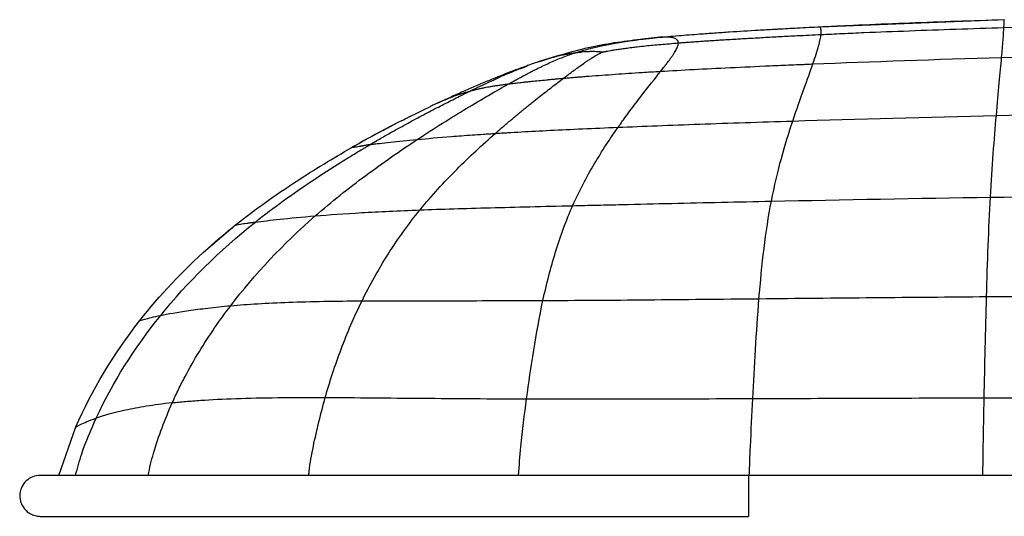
# Paper-space layout '_Right' of a CAD drawing. Header units: millimetres. Extents: x -155 to 619, y 0 to 686.
# Tile 4 of 9: x -96 to 24, y 461 to 522. Entities that reach past the tile are written whole.
import ezdxf

# ---------------------------------------------------------------- set-up
doc = ezdxf.new("R2010")
doc.units = ezdxf.units.MM

psp = doc.layouts.new('_Right')

# ---------------------------------------------------------------- linework, layer by layer
at = {"color": 7, "linetype": 'Continuous', "lineweight": 25}
for p, q in [((1.95, 520.88), (24.36, 521.75)), ((-16.66, 519.69), (-15.23, 519.8)), ((-17.97, 519.57), (-19.73, 519.36)), ((-33.84, 516.08), (-33.75, 516.12)), ((-32.32, 516.62), (-32.39, 516.6)), ((-44.77, 511.56), (-44.45, 511.7)), ((-52.93, 506.52), (-54.12, 506.33)), ((-72.68, 493.89), (-69.33, 496.72)), ((-69.19, 496.74), (-69.33, 496.72)), ((-80.87, 485.09), (-81, 485.05)), ((-90.85, 466.18), (-88.79, 472.08)), ((-88.67, 472.15), (-88.79, 472.08)), ((450.75, 466.18), (-6.83, 466.18))]:
    psp.add_line(p, q, dxfattribs=at)
at = {"color": 7, "linetype": 'Continuous', "lineweight": 25, "flags": 128}
psp.add_lwpolyline([(-6.83, 466.18), (-6.83, 465.99), (-6.83, 465.45), (-6.83, 464.64), (-6.83, 463.68), (-6.83, 462.72), (-6.83, 461.91), (-6.83, 461.37), (-6.83, 461.18)], dxfattribs=at)
at = {"color": 7, "linetype": 'Continuous', "lineweight": 25}
for points, knots in [([(-3.63, 520.59), (-3.48, 520.6), (-3.33, 520.61), (-3.19, 520.61), (-2.41, 520.66), (-1.64, 520.7), (-0.86, 520.74), (0.08, 520.79), (1.02, 520.84), (1.95, 520.88)], [-0.000438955, -0.000438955, -0.000438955, -0.000438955, 0, 0, 0, 0.002332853, 0.002332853, 0.002332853, 0.005148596, 0.005148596, 0.005148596, 0.005148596]), ([(1.95, 520.88), (2.39, 520.91), (2.83, 520.93), (3.71, 520.97), (5.04, 521.03), (6.39, 521.09), (9.12, 521.21), (10.97, 521.29), (16.59, 521.51), (20.44, 521.64), (24.36, 521.75)], [0, 0, 0, 0, 0.0625, 0.0625, 0.125, 0.25, 0.25, 0.5, 0.5, 1, 1, 1, 1]), ([(2.02, 519.94), (2.03, 520.09), (2.04, 520.22), (2.04, 520.44), (2.03, 520.53), (2, 520.68), (1.99, 520.74), (1.96, 520.83), (1.95, 520.85), (1.95, 520.87)], [0, 0, 0, 0, 0.25, 0.25, 0.5, 0.5, 0.75, 0.75, 1, 1, 1, 1]), ([(-15.37, 518.91), (-15.37, 518.93), (-15.37, 518.97), (-15.38, 519.03), (-15.4, 519.12), (-15.45, 519.21), (-15.54, 519.31), (-15.63, 519.37), (-15.71, 519.42), (-15.81, 519.47), (-15.99, 519.53), (-16.3, 519.6), (-16.66, 519.62), (-17.01, 519.62), (-17.3, 519.62), (-17.61, 519.6), (-17.85, 519.58), (-17.97, 519.57)], [0, 0, 0, 0, 0.025155, 0.050491, 0.101613, 0.163284, 0.225392, 0.303638, 0.324279, 0.358801, 0.456276, 0.556437, 0.702479, 0.776385, 0.841366, 0.917645, 1, 1, 1, 1]), ([(-16.66, 519.69), (-16.21, 519.73), (-15.34, 519.8), (-14.05, 519.91), (-12.59, 520.02), (-10.95, 520.14), (-8.57, 520.3), (-6.13, 520.45), (-4.29, 520.55), (-3.63, 520.59)], [0, 0, 0, 0, 0.10181, 0.200916, 0.298283, 0.43817, 0.578187, 0.846943, 1, 1, 1, 1]), ([(-13.13, 519.08), (-12.92, 519.09), (-12.49, 519.13), (-11.83, 519.17), (-11.16, 519.21), (-10.47, 519.26), (-9.77, 519.3), (-8.63, 519.37), (-7.03, 519.47), (-5, 519.58), (-2.94, 519.69), (-1.1, 519.79), (0.56, 519.87), (1.53, 519.92), (2.02, 519.94)], [0, 0, 0, 0, 0.042562, 0.086089, 0.130563, 0.175965, 0.222275, 0.269473, 0.401229, 0.538897, 0.671434, 0.808325, 0.903303, 1, 1, 1, 1]), ([(1.03, 516.35), (1.33, 517.23), (1.56, 517.95), (1.81, 518.84), (1.87, 519.1), (1.95, 519.45), (1.98, 519.61), (2, 519.78), (2.01, 519.86), (2.02, 519.9), (2.02, 519.92), (2.02, 519.93), (2.02, 519.93), (2.02, 519.94)], [0, 0, 0, 0, 0.5, 0.5, 0.75, 0.75, 0.875, 0.9375, 0.96875, 0.984375, 0.992188, 0.992188, 1, 1, 1, 1]), ([(2.02, 519.94), (2.45, 519.96), (2.88, 519.98), (3.74, 520.02), (5.05, 520.08), (6.39, 520.14), (9.08, 520.25), (10.92, 520.32), (16.53, 520.54), (20.39, 520.67), (24.31, 520.79)], [0, 0, 0, 0, 0.0625, 0.0625, 0.125, 0.25, 0.25, 0.5, 0.5, 1, 1, 1, 1]), ([(-19.61, 519.39), (-21.73, 519.12), (-25.99, 518.58), (-30.22, 517.29), (-32.34, 516.63)], [0, 0, 0, 0, 0.4969483, 1, 1, 1, 1]), ([(-28.04, 517.67), (-27.96, 517.69), (-27.79, 517.75), (-27.59, 517.81), (-27.34, 517.89), (-27.17, 517.94), (-26.99, 517.99), (-26.69, 518.08), (-26.34, 518.17), (-25.7, 518.34), (-25.14, 518.47), (-24.51, 518.61), (-24.14, 518.68), (-23.96, 518.72), (-23.86, 518.74)], [0, 0, 0, 0, 0.062707, 0.125855, 0.155918, 0.249268, 0.252207, 0.292232, 0.475526, 0.503307, 0.752226, 0.875925, 0.937849, 1, 1, 1, 1]), ([(-24.66, 517.79), (-24.64, 517.79), (-24.6, 517.8), (-24.55, 517.81), (-24.49, 517.82), (-24.45, 517.83), (-24.4, 517.84), (-24.34, 517.85), (-24.25, 517.87), (-24.17, 517.88), (-24.09, 517.9), (-23.93, 517.93), (-23.71, 517.97), (-23.54, 518), (-23.48, 518.01), (-23.48, 518.01), (-23.47, 518.01), (-23.42, 518.02), (-23.29, 518.04), (-22.98, 518.09), (-22.53, 518.16), (-21.92, 518.25), (-21.44, 518.31), (-21.17, 518.35), (-21.11, 518.36), (-21.1, 518.36), (-21.08, 518.36), (-20.84, 518.39), (-20.27, 518.46), (-19.4, 518.55), (-18.44, 518.65), (-17.48, 518.74), (-16.44, 518.82), (-15.73, 518.88), (-15.37, 518.91)], [0, 0, 0, 0, 0.00638, 0.012994, 0.016108, 0.026192, 0.02692, 0.032623, 0.046743, 0.056846, 0.057602, 0.073096, 0.111898, 0.129763, 0.130222, 0.130769, 0.131345, 0.131784, 0.150064, 0.173635, 0.234215, 0.299574, 0.375154, 0.388655, 0.390218, 0.391782, 0.39374, 0.396607, 0.470736, 0.578638, 0.67389, 0.777043, 0.885528, 1, 1, 1, 1]), ([(-23.86, 518.74), (-23.73, 518.76), (-23.47, 518.81), (-23.07, 518.89), (-22.69, 518.95), (-22.11, 519.05), (-21.17, 519.19), (-20.24, 519.31), (-19.35, 519.42), (-18.94, 519.47), (-18.41, 519.52), (-18.17, 519.55), (-17.97, 519.57)], [0, 0, 0, 0, 0.0706463, 0.1421749, 0.2149136, 0.2738561, 0.4441437, 0.7003195, 0.7421457, 0.8798844, 0.904296, 1, 1, 1, 1]), ([(-17.51, 515.46), (-17.45, 515.53), (-17.33, 515.69), (-17.16, 515.91), (-16.99, 516.13), (-16.83, 516.34), (-16.68, 516.54), (-16.53, 516.73), (-16.39, 516.92), (-16.27, 517.1), (-16.14, 517.27), (-16.03, 517.44), (-15.9, 517.64), (-15.75, 517.87), (-15.61, 518.12), (-15.5, 518.35), (-15.42, 518.56), (-15.38, 518.75), (-15.37, 518.86), (-15.37, 518.91)], [0, 0, 0, 0, 0.047349, 0.094429, 0.141252, 0.187832, 0.234184, 0.28032, 0.326254, 0.372, 0.417571, 0.462981, 0.508242, 0.590872, 0.67313, 0.755095, 0.836844, 0.918454, 1, 1, 1, 1]), ([(-15.37, 518.91), (-15.19, 518.93), (-14.83, 518.95), (-14.27, 519), (-13.71, 519.04), (-13.33, 519.07), (-13.13, 519.08)], [0, 0, 0, 0, 0.241159, 0.488301, 0.741261, 1, 1, 1, 1]), ([(-36.04, 513.92), (-35.89, 514), (-35.59, 514.17), (-35.14, 514.42), (-34.71, 514.65), (-34.28, 514.88), (-33.86, 515.11), (-33.45, 515.32), (-33.05, 515.53), (-32.65, 515.73), (-32.26, 515.92), (-31.74, 516.17), (-31.11, 516.47), (-30.35, 516.8), (-29.59, 517.11), (-28.82, 517.4), (-28.3, 517.58), (-28.04, 517.67)], [0, 0, 0, 0, 0.054929, 0.109259, 0.16301, 0.216197, 0.268837, 0.320945, 0.372535, 0.423617, 0.474202, 0.524301, 0.623197, 0.720193, 0.815325, 0.908615, 1, 1, 1, 1]), ([(-28.04, 517.67), (-28.21, 517.64), (-28.46, 517.6), (-28.8, 517.55), (-28.96, 517.51), (-29.44, 517.42), (-30.46, 517.21), (-31.64, 516.83), (-32.32, 516.62)], [0, 0, 0, 0, 0.143312, 0.217149, 0.262001, 0.268731, 0.580189, 1, 1, 1, 1]), ([(-29.37, 514.61), (-29.37, 514.61), (-29.36, 514.61), (-29.36, 514.61), (-29.34, 514.63), (-29.17, 514.75), (-28.88, 514.98), (-28.49, 515.27), (-28.15, 515.52), (-27.94, 515.67), (-27.85, 515.74), (-27.84, 515.75), (-27.84, 515.75), (-27.77, 515.8), (-27.45, 516.03), (-27.12, 516.26), (-26.75, 516.52), (-26.6, 516.63), (-26.43, 516.74), (-26.24, 516.86), (-26.01, 517.01), (-25.73, 517.19), (-25.55, 517.29), (-25.45, 517.36), (-25.42, 517.37), (-25.4, 517.39), (-25.32, 517.43), (-25.2, 517.5), (-25.09, 517.56), (-25.02, 517.6), (-25, 517.61), (-24.98, 517.62), (-24.95, 517.64), (-24.9, 517.66), (-24.85, 517.69), (-24.82, 517.71), (-24.79, 517.72), (-24.77, 517.74), (-24.73, 517.76), (-24.7, 517.77), (-24.67, 517.78), (-24.66, 517.79)], [0, 0, 0, 0, 0.0005138, 0.0009307, 0.0013472, 0.014709, 0.0975848, 0.172268, 0.2454198, 0.2999861, 0.3011611, 0.3026864, 0.3041348, 0.3053541, 0.3462637, 0.5014104, 0.5114094, 0.5851684, 0.6027462, 0.6207135, 0.7076176, 0.7561553, 0.8118518, 0.827045, 0.8277428, 0.8283179, 0.8454415, 0.8787484, 0.9103699, 0.921286, 0.9253244, 0.9258043, 0.9328019, 0.9460811, 0.9588578, 0.9655491, 0.9659818, 0.9799347, 0.9833005, 0.9917111, 1, 1, 1, 1]), ([(-24.66, 517.79), (-24.67, 517.79), (-24.69, 517.79), (-24.72, 517.79), (-24.76, 517.8), (-24.79, 517.8), (-24.81, 517.8), (-24.85, 517.8), (-24.9, 517.81), (-24.94, 517.81), (-24.98, 517.82), (-25.06, 517.82), (-25.17, 517.83), (-25.27, 517.83), (-25.32, 517.84), (-25.34, 517.84), (-25.48, 517.85), (-25.71, 517.85), (-25.95, 517.85), (-26.09, 517.85), (-26.3, 517.84), (-26.63, 517.83), (-27.08, 517.79), (-27.46, 517.74), (-27.78, 517.7), (-27.95, 517.68), (-28.04, 517.67)], [0, 0, 0, 0, 0.008851, 0.017797, 0.02207, 0.036162, 0.03662, 0.043703, 0.064085, 0.078458, 0.078957, 0.094532, 0.144259, 0.179573, 0.180793, 0.182243, 0.198485, 0.305597, 0.393982, 0.41224, 0.430058, 0.584091, 0.709144, 0.842568, 0.920781, 1, 1, 1, 1]), ([(-33.72, 516.15), (-34.42, 515.9), (-35.96, 515.34), (-38.53, 514.3), (-40.92, 513.28), (-42.95, 512.38), (-43.97, 511.92), (-44.46, 511.69)], [0, 0, 0, 0, 0.201018, 0.442289, 0.720832, 0.866404, 1, 1, 1, 1]), ([(-40.69, 513.07), (-39.9, 513.45), (-38.32, 514.21), (-35.99, 515.27), (-34.65, 515.78), (-33.84, 516.08)], [0, 0, 0, 0, 0.290554, 0.576995, 1, 1, 1, 1]), ([(-32.25, 516.67), (-32.5, 516.58), (-33.01, 516.41), (-33.52, 516.23), (-33.78, 516.14)], [0, 0, 0, 0, 0.498261, 1, 1, 1, 1]), ([(-17.51, 515.46), (-14.99, 515.6), (-12.14, 515.76), (-7.47, 515.98), (-5.85, 516.05), (-3.33, 516.17), (-2.47, 516.2), (-1.18, 516.26), (-0.52, 516.28), (0.14, 516.31), (0.58, 516.33), (0.81, 516.34), (1.03, 516.35)], [0, 0, 0, 0, 0.5, 0.5, 0.75, 0.75, 0.875, 0.875, 0.9375, 0.96875, 0.96875, 1, 1, 1, 1]), ([(-29.37, 514.61), (-29.27, 514.61), (-29.08, 514.63), (-28.79, 514.66), (-28.49, 514.68), (-28.19, 514.71), (-27.88, 514.73), (-27.56, 514.76), (-27.24, 514.78), (-26.92, 514.81), (-26.59, 514.84), (-25.86, 514.89), (-24.68, 514.98), (-23.07, 515.1), (-21.43, 515.21), (-19.97, 515.31), (-18.66, 515.39), (-17.9, 515.43), (-17.51, 515.46)], [0, 0, 0, 0, 0.0287049, 0.0573526, 0.0859729, 0.1145952, 0.1432477, 0.1719584, 0.2007545, 0.229663, 0.2587103, 0.2879225, 0.4195075, 0.556858, 0.6842838, 0.8186793, 0.9076564, 1, 1, 1, 1]), ([(-22.71, 508.63), (-22.69, 508.65), (-22.68, 508.67), (-22.65, 508.71), (-22.6, 508.78), (-22.5, 508.93), (-22.28, 509.23), (-21.86, 509.82), (-21.5, 510.3), (-20.79, 511.26), (-20.33, 511.86), (-19, 513.58), (-18.19, 514.6), (-17.51, 515.46)], [0, 0, 0, 0, 0.007813, 0.007813, 0.015625, 0.03125, 0.0625, 0.125, 0.25, 0.25, 0.5, 0.5, 1, 1, 1, 1]), ([(-47.18, 507.14), (-45.11, 508.51), (-43.1, 509.77), (-39.33, 512.05), (-37.58, 513.06), (-36.04, 513.92)], [0, 0, 0, 0, 0.5, 0.5, 1, 1, 1, 1]), ([(-40.69, 513.07), (-40.56, 513.1), (-40.31, 513.17), (-39.93, 513.27), (-39.56, 513.35), (-39.18, 513.43), (-38.8, 513.51), (-38.4, 513.58), (-37.97, 513.65), (-37.5, 513.72), (-37.03, 513.79), (-36.55, 513.85), (-36.21, 513.9), (-36.04, 513.92)], [0, 0, 0, 0, 0.088143, 0.175924, 0.263189, 0.349785, 0.435556, 0.520346, 0.620599, 0.718949, 0.815135, 0.9089, 1, 1, 1, 1]), ([(-37.68, 507.88), (-37.5, 508.03), (-37.16, 508.33), (-36.65, 508.78), (-36.14, 509.21), (-35.63, 509.63), (-35.13, 510.05), (-34.64, 510.46), (-34.15, 510.86), (-33.67, 511.25), (-33.08, 511.73), (-32.37, 512.29), (-31.57, 512.92), (-30.8, 513.52), (-30.06, 514.08), (-29.6, 514.43), (-29.37, 514.61)], [0, 0, 0, 0, 0.057918, 0.115783, 0.173553, 0.231186, 0.288638, 0.345867, 0.40283, 0.459485, 0.51579, 0.61611, 0.714923, 0.811995, 0.907094, 1, 1, 1, 1]), ([(-36.04, 513.92), (-35.96, 513.93), (-35.79, 513.95), (-35.51, 513.98), (-35.21, 514.01), (-34.88, 514.05), (-34.52, 514.09), (-34.13, 514.14), (-33.7, 514.18), (-33.13, 514.24), (-32.4, 514.32), (-31.63, 514.39), (-30.97, 514.46), (-30.46, 514.51), (-29.93, 514.55), (-29.55, 514.59), (-29.37, 514.61)], [0, 0, 0, 0, 0.056797, 0.116715, 0.179575, 0.245192, 0.313382, 0.383966, 0.456775, 0.531662, 0.65269, 0.771228, 0.829156, 0.886508, 0.94341, 1, 1, 1, 1]), ([(-52.93, 506.52), (-52.71, 506.65), (-52.27, 506.91), (-51.61, 507.29), (-50.96, 507.66), (-50.31, 508.03), (-49.67, 508.39), (-48.6, 508.98), (-47.13, 509.78), (-45.28, 510.76), (-43.5, 511.67), (-42.17, 512.34), (-41.25, 512.8), (-40.87, 512.98), (-40.69, 513.07)], [0, 0, 0, 0, 0.050328, 0.100449, 0.150354, 0.200035, 0.249484, 0.298696, 0.448783, 0.596409, 0.746263, 0.893506, 0.946904, 1, 1, 1, 1]), ([(-44.45, 511.7), (-44.44, 511.71), (-44.29, 511.77), (-44.04, 511.88), (-43.69, 512.03), (-43.34, 512.17), (-42.99, 512.31), (-42.59, 512.46), (-42.14, 512.62), (-41.65, 512.78), (-41.17, 512.93), (-40.86, 513.02), (-40.69, 513.07)], [0, 0, 0, 0, 0.013462, 0.103171, 0.192873, 0.283155, 0.37229, 0.466279, 0.599764, 0.73806, 0.860952, 1, 1, 1, 1]), ([(-49.11, 509.42), (-48.8, 509.59), (-47.6, 510.21), (-46.39, 510.78), (-45.49, 511.21)], [0, 0, 0, 0, 0.262149, 1, 1, 1, 1]), ([(-44.39, 511.73), (-44.61, 511.63), (-45.07, 511.41), (-45.39, 511.26), (-45.56, 511.18)], [0, 0, 0, 0, 0.461991, 1, 1, 1, 1]), ([(22.67, 500.09), (22.77, 501.97), (22.89, 503.74), (23.13, 507.07), (23.26, 508.62), (23.39, 510.06)], [0, 0, 0, 0, 0.5, 0.5, 1, 1, 1, 1]), ([(-49.11, 509.43), (-50.04, 508.95), (-52.13, 507.87), (-54.12, 506.74), (-55.22, 506.11)], [0, 0, 0, 0, 0.443543, 1, 1, 1, 1]), ([(-51.52, 508.17), (-51.38, 508.25), (-50.84, 508.54), (-50.29, 508.82), (-49.89, 509.02)], [0, 0, 0, 0, 0.27143, 1, 1, 1, 1]), ([(-22.71, 508.63), (-19.67, 508.75), (-16.33, 508.88), (-9.18, 509.14), (-5.38, 509.27), (-1.43, 509.39)], [0, 0, 0, 0, 0.5, 0.5, 1, 1, 1, 1]), ([(-4.03, 499.61), (-3.67, 501.46), (-3.26, 503.19), (-2.37, 506.45), (-1.89, 507.98), (-1.43, 509.39)], [0, 0, 0, 0, 0.5, 0.5, 1, 1, 1, 1]), ([(-47.18, 507.14), (-45.96, 507.26), (-44.59, 507.38), (-42.23, 507.57), (-41.4, 507.63), (-40.06, 507.72), (-39.61, 507.76), (-38.9, 507.8), (-38.54, 507.83), (-38.11, 507.85), (-37.89, 507.87), (-37.78, 507.87), (-37.74, 507.88), (-37.71, 507.88), (-37.69, 507.88), (-37.68, 507.88)], [0, 0, 0, 0, 0.5, 0.5, 0.75, 0.75, 0.875, 0.875, 0.9375, 0.96875, 0.984375, 0.992188, 0.996094, 0.996094, 1, 1, 1, 1]), ([(-46.85, 498.55), (-45.44, 500.28), (-43.92, 501.93), (-40.81, 505.05), (-39.23, 506.52), (-37.68, 507.88)], [0, 0, 0, 0, 0.5, 0.5, 1, 1, 1, 1]), ([(-37.68, 507.88), (-37.66, 507.88), (-37.64, 507.88), (-37.61, 507.89), (-37.57, 507.89), (-37.46, 507.9), (-37.23, 507.91), (-36.79, 507.94), (-36.4, 507.96), (-35.6, 508.01), (-35.06, 508.04), (-33.38, 508.13), (-32.21, 508.19), (-28.48, 508.38), (-25.75, 508.5), (-22.71, 508.63)], [0, 0, 0, 0, 0.003906, 0.003906, 0.007812, 0.015625, 0.03125, 0.0625, 0.125, 0.125, 0.25, 0.25, 0.5, 0.5, 1, 1, 1, 1]), ([(-28.25, 499.06), (-27.45, 500.86), (-26.56, 502.55), (-24.67, 505.74), (-23.68, 507.24), (-22.71, 508.63)], [0, 0, 0, 0, 0.5, 0.5, 1, 1, 1, 1]), ([(-66.91, 497.07), (-64.7, 498.84), (-62.36, 500.52), (-58.81, 502.89), (-57.62, 503.66), (-55.85, 504.76), (-55.26, 505.13), (-54.38, 505.66), (-53.94, 505.92), (-53.43, 506.22), (-53.18, 506.37), (-53.07, 506.44), (-53, 506.48), (-52.96, 506.5), (-52.93, 506.52)], [0, 0, 0, 0, 0.5, 0.5, 0.75, 0.75, 0.875, 0.875, 0.9375, 0.96875, 0.984375, 0.992188, 0.992188, 1, 1, 1, 1]), ([(-59.61, 497.82), (-57.64, 499.54), (-55.57, 501.19), (-51.38, 504.3), (-49.25, 505.78), (-47.18, 507.14)], [0, 0, 0, 0, 0.5, 0.5, 1, 1, 1, 1]), ([(-55.03, 506.18), (-54.94, 506.19), (-54.74, 506.24), (-53.58, 506.42), (-52.93, 506.52)], [0, 0, 0, 0, 0.440913, 1, 1, 1, 1]), ([(-52.93, 506.52), (-52.91, 506.52), (-52.88, 506.53), (-52.84, 506.53), (-52.77, 506.54), (-52.62, 506.56), (-52.29, 506.61), (-51.99, 506.64), (-51.38, 506.72), (-50.93, 506.77), (-49.5, 506.92), (-48.41, 507.03), (-47.18, 507.14)], [0, 0, 0, 0, 0.015625, 0.015625, 0.03125, 0.0625, 0.125, 0.25, 0.25, 0.5, 0.5, 1, 1, 1, 1]), ([(-28.25, 499.06), (-27.25, 499.09), (-26.25, 499.11), (-24.24, 499.16), (-23.24, 499.18), (-20.22, 499.25), (-18.2, 499.3), (-14.16, 499.39), (-12.13, 499.44), (-8.08, 499.53), (-6.06, 499.57), (-4.03, 499.61)], [0, 0, 0, 0, 0.125, 0.125, 0.25, 0.25, 0.5, 0.5, 0.75, 0.75, 1, 1, 1, 1]), ([(-5.54, 487.72), (-5.37, 489.79), (-5.17, 491.84), (-4.68, 495.83), (-4.38, 497.77), (-4.03, 499.61)], [0, 0, 0, 0, 0.5, 0.5, 1, 1, 1, 1]), ([(22.19, 487.98), (22.25, 490.08), (22.32, 492.17), (22.47, 496.23), (22.56, 498.21), (22.67, 500.09)], [0, 0, 0, 0, 0.5, 0.5, 1, 1, 1, 1]), ([(-59.61, 497.82), (-57.96, 497.96), (-56.08, 498.09), (-51.84, 498.34), (-49.47, 498.45), (-46.85, 498.55)], [0, 0, 0, 0, 0.5, 0.5, 1, 1, 1, 1]), ([(-53.92, 487.46), (-52.97, 489.4), (-51.91, 491.31), (-49.56, 495.02), (-48.27, 496.82), (-46.85, 498.55)], [0, 0, 0, 0, 0.5, 0.5, 1, 1, 1, 1]), ([(-46.85, 498.55), (-44.24, 498.65), (-41.38, 498.73), (-35.18, 498.9), (-31.85, 498.98), (-28.25, 499.06)], [0, 0, 0, 0, 0.5, 0.5, 1, 1, 1, 1]), ([(-31.87, 487.5), (-31.43, 489.51), (-30.92, 491.51), (-29.73, 495.39), (-29.04, 497.26), (-28.25, 499.06)], [0, 0, 0, 0, 0.5, 0.5, 1, 1, 1, 1]), ([(-69.33, 496.72), (-69.33, 496.72), (-69.13, 496.76), (-68.52, 496.85), (-68.27, 496.89), (-67.82, 496.95), (-67.66, 496.97), (-67.39, 497.01), (-67.26, 497.02), (-67.09, 497.05), (-67, 497.06), (-66.96, 497.06), (-66.94, 497.06), (-66.93, 497.07), (-66.91, 497.07)], [0, 0, 0, 0, 0.5, 0.5, 0.75, 0.75, 0.875, 0.875, 0.9375, 0.96875, 0.984375, 0.992188, 0.992188, 1, 1, 1, 1]), ([(-66.91, 497.07), (-66.11, 497.17), (-65.11, 497.29), (-62.68, 497.55), (-61.26, 497.68), (-59.61, 497.82)], [0, 0, 0, 0, 0.5, 0.5, 1, 1, 1, 1]), ([(-69.92, 486.87), (-68.9, 486.96), (-67.8, 487.04), (-65.44, 487.18), (-64.18, 487.24), (-61.51, 487.34), (-60.09, 487.38), (-57.11, 487.43), (-55.55, 487.45), (-53.92, 487.46)], [0, 0, 0, 0, 0.25, 0.25, 0.5, 0.5, 0.75, 0.75, 1, 1, 1, 1]), ([(-58.41, 475.67), (-57.85, 477.62), (-57.2, 479.6), (-55.72, 483.55), (-54.87, 485.52), (-53.92, 487.46)], [0, 0, 0, 0, 0.5, 0.5, 1, 1, 1, 1]), ([(-53.92, 487.46), (-52.3, 487.47), (-50.61, 487.48), (-47.13, 487.48), (-45.33, 487.48), (-39.8, 487.48), (-35.92, 487.48), (-31.87, 487.5)], [0, 0, 0, 0, 0.25, 0.25, 0.5, 0.5, 1, 1, 1, 1]), ([(-33.86, 475.51), (-33.6, 477.44), (-33.32, 479.42), (-32.67, 483.45), (-32.3, 485.48), (-31.87, 487.5)], [0, 0, 0, 0, 0.5, 0.5, 1, 1, 1, 1]), ([(-31.87, 487.5), (-27.81, 487.52), (-23.53, 487.55), (-14.7, 487.63), (-10.15, 487.67), (-5.54, 487.72)], [0, 0, 0, 0, 0.5, 0.5, 1, 1, 1, 1]), ([(-6.29, 475.54), (-6.18, 477.48), (-6.08, 479.49), (-5.84, 483.58), (-5.71, 485.65), (-5.54, 487.72)], [0, 0, 0, 0, 0.5, 0.5, 1, 1, 1, 1]), ([(-5.54, 487.72), (-0.93, 487.77), (3.75, 487.82), (13.04, 487.9), (17.67, 487.94), (22.19, 487.98)], [0, 0, 0, 0, 0.5, 0.5, 1, 1, 1, 1]), ([(21.9, 475.64), (21.95, 477.59), (21.99, 479.63), (22.08, 483.77), (22.13, 485.88), (22.19, 487.98)], [0, 0, 0, 0, 0.5, 0.5, 1, 1, 1, 1]), ([(-78.45, 485.69), (-77.57, 485.87), (-76.44, 486.07), (-74.33, 486.38), (-73.56, 486.48), (-71.86, 486.68), (-70.93, 486.78), (-69.92, 486.87)], [0, 0, 0, 0, 0.5, 0.5, 0.75, 0.75, 1, 1, 1, 1]), ([(-77.05, 475.03), (-76.8, 475.58), (-76.55, 476.12), (-76.03, 477.18), (-75.76, 477.71), (-74.93, 479.27), (-74.35, 480.29), (-73.14, 482.26), (-72.52, 483.22), (-71.24, 485.08), (-70.59, 485.99), (-69.92, 486.87)], [0, 0, 0, 0, 0.125, 0.125, 0.25, 0.25, 0.5, 0.5, 0.75, 0.75, 1, 1, 1, 1]), ([(-81, 485.05), (-81, 485.05), (-80.8, 485.12), (-79.97, 485.34), (-79.33, 485.5), (-78.45, 485.69)], [0, 0, 0, 0, 0.5, 0.5, 1, 1, 1, 1]), ([(-77.05, 475.03), (-76.92, 475.04), (-76.79, 475.06), (-76.53, 475.08), (-76.13, 475.13), (-75.71, 475.16), (-74.84, 475.24), (-74.23, 475.29), (-72.29, 475.42), (-70.86, 475.49), (-67.71, 475.6), (-66, 475.64), (-63.26, 475.67), (-62.32, 475.67), (-60.88, 475.67), (-60.39, 475.67), (-59.66, 475.67), (-59.41, 475.67), (-58.91, 475.67), (-58.66, 475.67), (-58.41, 475.67)], [0, 0, 0, 0, 0.03125, 0.03125, 0.0625, 0.125, 0.125, 0.25, 0.25, 0.5, 0.5, 0.75, 0.75, 0.875, 0.875, 0.9375, 0.9375, 0.96875, 0.96875, 1, 1, 1, 1]), ([(-60.42, 466.18), (-60.4, 466.33), (-60.27, 467.54), (-59.69, 470.78), (-58.92, 473.71), (-58.41, 475.67)], [0, 0, 0, 0, 0.045553, 0.361538, 1, 1, 1, 1]), ([(-58.41, 475.67), (-56.54, 475.67), (-54.61, 475.65), (-50.65, 475.62), (-48.64, 475.6), (-42.47, 475.55), (-38.22, 475.52), (-33.86, 475.51)], [0, 0, 0, 0, 0.25, 0.25, 0.5, 0.5, 1, 1, 1, 1]), ([(-34.85, 466.18), (-34.76, 467.35), (-34.51, 470.55), (-34.11, 473.59), (-33.86, 475.51)], [0, 0, 0, 0, 0.365845, 1, 1, 1, 1]), ([(-33.86, 475.51), (-29.5, 475.5), (-24.97, 475.5), (-15.74, 475.52), (-11.03, 475.53), (-6.29, 475.54)], [0, 0, 0, 0, 0.5, 0.5, 1, 1, 1, 1]), ([(-6.73, 466.13), (-6.68, 467.32), (-6.55, 470.53), (-6.39, 473.61), (-6.29, 475.54)], [0, 0, 0, 0, 0.371288, 1, 1, 1, 1]), ([(-6.29, 475.54), (-1.59, 475.56), (3.11, 475.58), (12.51, 475.61), (17.21, 475.62), (21.9, 475.64)], [0, 0, 0, 0, 0.5, 0.5, 1, 1, 1, 1]), ([(21.74, 466.18), (21.76, 467.37), (21.8, 470.58), (21.87, 473.68), (21.9, 475.64)], [0, 0, 0, 0, 0.3690231, 1, 1, 1, 1]), ([(21.9, 475.64), (26.29, 475.65), (30.67, 475.66), (35.05, 475.66), (36.15, 475.67), (37.24, 475.67), (38.34, 475.67), (39.44, 475.67), (40.53, 475.67), (41.63, 475.67), (43.82, 475.68), (46.01, 475.68), (48.2, 475.68)], [0, 0, 0, 0, 0.01314826, 0.01314826, 0.01314826, 0.01643533, 0.01643533, 0.01643533, 0.01972239, 0.01972239, 0.01972239, 0.02629653, 0.02629653, 0.02629653, 0.02629653]), ([(-77.05, 475.03), (-78.21, 474.9), (-79.25, 474.75), (-81.13, 474.45), (-81.98, 474.29), (-84.25, 473.79), (-85.42, 473.45), (-86.31, 473.15)], [0, 0, 0, 0, 0.25, 0.25, 0.5, 0.5, 1, 1, 1, 1]), ([(-79.99, 466.18), (-79.79, 467.08), (-79.09, 470.17), (-77.9, 473.01), (-77.05, 475.03)], [0, 0, 0, 0, 0.2905807, 1, 1, 1, 1]), ([(-88.83, 466.18), (-88.6, 467.06), (-87.95, 469.46), (-86.95, 471.72), (-86.31, 473.15)], [0, 0, 0, 0, 0.365487, 1, 1, 1, 1]), ([(-88.79, 472.08), (-88.79, 472.08), (-88.62, 472.19), (-87.82, 472.58), (-87.21, 472.85), (-86.31, 473.15)], [0, 0, 0, 0, 0.5, 0.5, 1, 1, 1, 1]), ([(-93.13, 466.18), (-93.44, 466.15), (-94.07, 466.08), (-94.86, 465.55), (-95.37, 464.87), (-95.64, 464.09), (-95.64, 463.36), (-95.45, 462.7), (-95.15, 462.18), (-94.73, 461.73), (-94.21, 461.41), (-93.67, 461.22), (-93.3, 461.19), (-93.13, 461.18)], [0, 0, 0, 0, 0.118186, 0.241756, 0.352016, 0.439356, 0.554037, 0.624995, 0.701853, 0.781173, 0.859254, 0.932909, 1, 1, 1, 1]), ([(-6.83, 466.18), (-9.8, 466.18), (-15.36, 466.18), (-23.15, 466.18), (-29.91, 466.18), (-35.72, 466.18), (-40.66, 466.18), (-44.98, 466.18), (-49, 466.18), (-53.44, 466.18), (-58.3, 466.18), (-63.42, 466.18), (-68.22, 466.18), (-72.63, 466.18), (-76.58, 466.18), (-80.03, 466.18), (-82.91, 466.18), (-85.22, 466.18), (-87.32, 466.18), (-88.96, 466.18), (-89.95, 466.18), (-90.53, 466.18), (-90.92, 466.18), (-91.3, 466.18), (-91.72, 466.18), (-92.15, 466.18), (-92.54, 466.18), (-92.85, 466.18), (-93.08, 466.18), (-93.11, 466.18), (-93.13, 466.18)], [0, 0, 0, 0, 0.053957, 0.100815, 0.141656, 0.176914, 0.206711, 0.231558, 0.255967, 0.280658, 0.314034, 0.348084, 0.382537, 0.417149, 0.451824, 0.486376, 0.520588, 0.554489, 0.58828, 0.638003, 0.684787, 0.704715, 0.724866, 0.749599, 0.779436, 0.814324, 0.853484, 0.897477, 0.946305, 1, 1, 1, 1]), ([(-93.13, 461.18), (-93.11, 461.18), (-93.07, 461.18), (-92.8, 461.18), (-92.45, 461.18), (-92.06, 461.18), (-91.66, 461.18), (-91.26, 461.18), (-90.7, 461.18), (-89.86, 461.18), (-88.39, 461.18), (-86.13, 461.18), (-83.17, 461.18), (-79.76, 461.18), (-76.27, 461.18), (-72.29, 461.18), (-67.95, 461.18), (-63.39, 461.18), (-59.2, 461.18), (-55.49, 461.18), (-52.03, 461.18), (-47.95, 461.18), (-43.02, 461.18), (-37.3, 461.18), (-30.84, 461.18), (-23.63, 461.18), (-15.54, 461.18), (-9.85, 461.18), (-6.83, 461.18)], [0, 0, 0, 0, 0.060012, 0.112398, 0.15718, 0.194329, 0.223984, 0.251585, 0.27965, 0.329832, 0.380758, 0.431474, 0.48226, 0.516513, 0.551098, 0.585746, 0.619865, 0.652452, 0.683432, 0.703372, 0.723653, 0.74866, 0.778866, 0.814057, 0.853072, 0.896617, 0.945216, 1, 1, 1, 1])]:
    psp.add_open_spline(points, degree=3, knots=knots, dxfattribs=at)
for points in [[(1.95, 520.87), (1.95, 520.88), (1.95, 520.88), (1.95, 520.88)], [(24.31, 520.79), (24.35, 521.49), (24.36, 521.75), (24.36, 521.75)], [(24.31, 520.79), (32.16, 521.02), (40.22, 521.19), (48.39, 521.31)], [(-17.97, 519.57), (-17.53, 519.61), (-17.09, 519.65), (-16.66, 519.69)], [(24.03, 517.14), (24.19, 518.93), (24.27, 520.08), (24.31, 520.79)], [(24.03, 517.14), (32.04, 517.37), (40.19, 517.56), (48.4, 517.71)], [(-1.43, 509.39), (-0.49, 512.22), (0.42, 514.59), (1.03, 516.35)], [(1.03, 516.35), (8.15, 516.64), (16.03, 516.91), (24.03, 517.14)], [(23.39, 510.06), (23.64, 512.94), (23.88, 515.35), (24.03, 517.14)], [(-1.43, 509.39), (6.48, 509.64), (14.97, 509.87), (23.39, 510.06)], [(23.39, 510.06), (31.8, 510.25), (40.14, 510.39), (48.45, 510.5)], [(-51.52, 508.17), (-52.75, 507.51), (-53.97, 506.84), (-55.18, 506.15)], [(-61.93, 502.03), (-59.72, 503.47), (-57.47, 504.84), (-55.18, 506.15)], [(-69.33, 496.72), (-66.95, 498.61), (-64.44, 500.39), (-61.93, 502.03)], [(-4.03, 499.61), (4.69, 499.8), (13.83, 499.97), (22.67, 500.09)], [(22.67, 500.09), (31.5, 500.21), (40.05, 500.29), (48.46, 500.34)], [(-78.45, 485.69), (-75.21, 489.7), (-71.35, 493.53), (-66.91, 497.07)], [(-69.92, 486.87), (-66.99, 490.7), (-63.54, 494.38), (-59.61, 497.82)], [(-72.68, 493.89), (-71.61, 494.86), (-70.49, 495.8), (-69.33, 496.72)], [(-81, 485.05), (-78.59, 488.13), (-75.81, 491.09), (-72.68, 493.89)], [(22.19, 487.98), (31.23, 488.04), (39.89, 488.08), (48.35, 488.09)], [(-88.79, 472.08), (-86.84, 476.55), (-84.24, 480.91), (-81, 485.05)], [(-86.31, 473.15), (-84.33, 477.46), (-81.7, 481.67), (-78.45, 485.69)]]:
    psp.add_open_spline(points, degree=3, dxfattribs=at)

doc.saveas('drawing.dxf')
